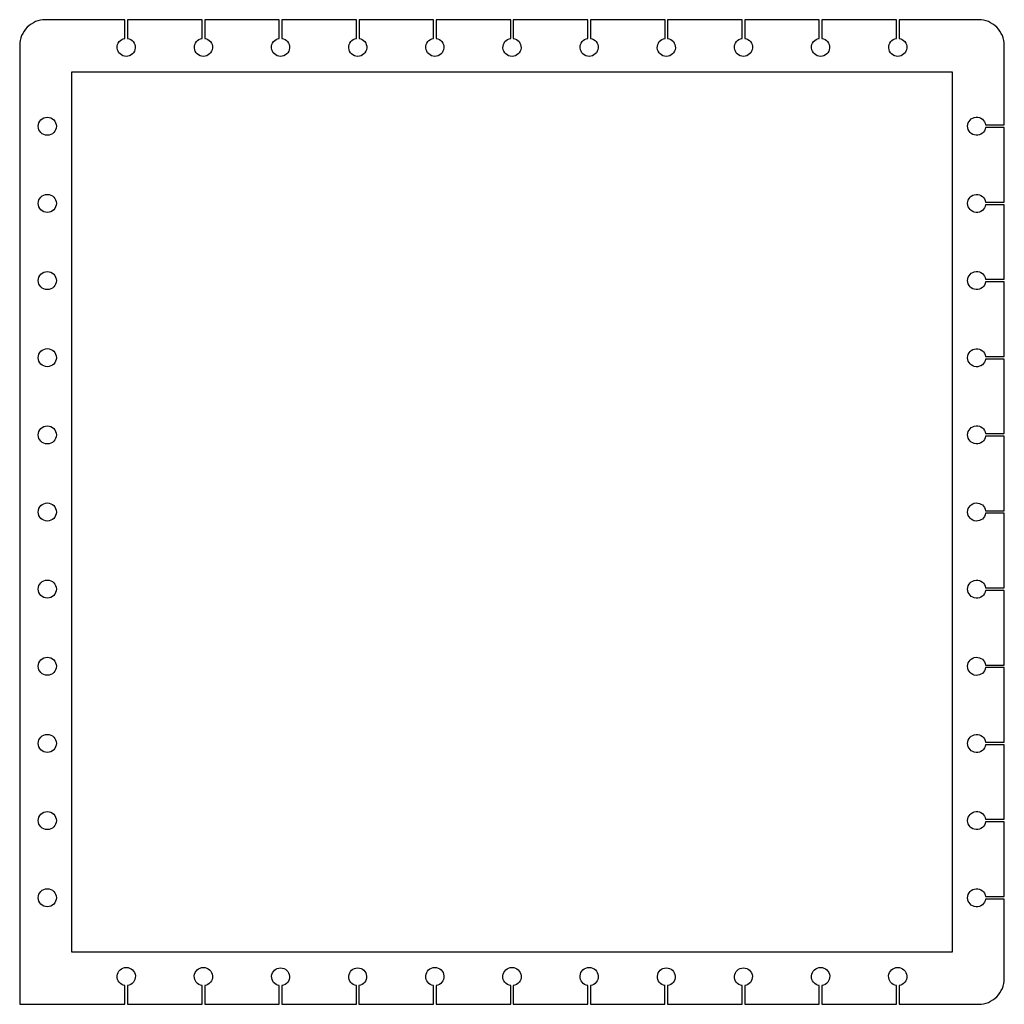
# Model space of a CAD drawing. Header units: millimetres. Extents: x 0 to 191, y 0 to 191.
import ezdxf

# ---------------------------------------------------------------- set-up
doc = ezdxf.new("R2010")
doc.units = ezdxf.units.MM

msp = doc.modelspace()

# ---------------------------------------------------------------- linework, layer by layer
msp.add_lwpolyline([(0, 185.7), (0, 0), (20.39, 0), (20.39, 3.62), (20.39, 3.62, -14.041677), (20.89, 3.62), (20.89, 0), (35.33, 0), (35.33, 3.62), (35.33, 3.62, -14.041677), (35.83, 3.62), (35.83, 0), (50.27, 0), (50.27, 3.62), (50.28, 3.62, -14.041677), (50.77, 3.62), (50.77, 0), (65.21, 0), (65.21, 3.62), (65.22, 3.62, -14.041677), (65.71, 3.62), (65.71, 0), (80.16, 0), (80.16, 3.62), (80.16, 3.62, -14.041677), (80.66, 3.62), (80.66, 0), (95.1, 0), (95.1, 3.62), (95.1, 3.62, -14.041677), (95.6, 3.62), (95.6, 0), (110.04, 0), (110.04, 3.62), (110.04, 3.62, -14.041677), (110.54, 3.62), (110.54, 0), (124.98, 0), (124.98, 3.62), (124.99, 3.62, -14.041677), (125.48, 3.62), (125.48, 0), (139.92, 0), (139.92, 3.62), (139.93, 3.62, -14.041677), (140.42, 3.62), (140.42, 0), (154.87, 0), (154.87, 3.62), (154.87, 3.62, -14.041677), (155.37, 3.62), (155.37, 0), (169.81, 0), (169.81, 3.62), (169.81, 3.62, -14.041677), (170.31, 3.62), (170.31, 0), (185.7, 0, 0.414214), (190.7, 5), (190.7, 20.39), (187.08, 20.39, -13.928203), (187.08, 20.89), (190.7, 20.89), (190.7, 35.33), (187.08, 35.33, -13.928203), (187.08, 35.83), (190.7, 35.83), (190.7, 50.27), (187.08, 50.27, -13.928203), (187.08, 50.77), (190.7, 50.77), (190.7, 65.21), (187.08, 65.21, -13.928203), (187.08, 65.71), (190.7, 65.71), (190.7, 80.16), (187.08, 80.16, -13.928203), (187.08, 80.66), (190.7, 80.66), (190.7, 95.1), (187.08, 95.1, -13.928203), (187.08, 95.6), (190.7, 95.6), (190.7, 110.04), (187.08, 110.04, -13.928203), (187.08, 110.54), (190.7, 110.54), (190.7, 124.98), (187.08, 124.98, -13.928203), (187.08, 125.48), (190.7, 125.48), (190.7, 139.92), (187.08, 139.92, -13.928203), (187.08, 140.42), (190.7, 140.42), (190.7, 154.87), (187.08, 154.87, -13.928203), (187.08, 155.37), (190.7, 155.37), (190.7, 169.81), (187.08, 169.81, -13.928203), (187.08, 170.31), (190.7, 170.31), (190.7, 185.7, 0.414214), (185.7, 190.7), (170.31, 190.7), (170.31, 187.08, -13.928203), (169.81, 187.08), (169.81, 190.7), (155.37, 190.7), (155.37, 187.08, -13.928203), (154.87, 187.08), (154.87, 190.7), (140.43, 190.7), (140.43, 187.08, -13.928203), (139.93, 187.08), (139.93, 190.7), (125.49, 190.7), (125.49, 187.08, -13.928203), (124.99, 187.08), (124.99, 190.7), (110.54, 190.7), (110.54, 187.08, -13.928203), (110.04, 187.08), (110.04, 190.7), (95.6, 190.7), (95.6, 187.08, -13.928203), (95.1, 187.08), (95.1, 190.7), (80.66, 190.7), (80.66, 187.08, -13.928203), (80.16, 187.08), (80.16, 190.7), (65.72, 190.7), (65.72, 187.08, -13.928203), (65.22, 187.08), (65.22, 190.7), (50.78, 190.7), (50.78, 187.08, -13.928203), (50.28, 187.08), (50.28, 190.7), (35.83, 190.7), (35.83, 187.08, -13.928203), (35.33, 187.08), (35.33, 190.7), (20.89, 190.7), (20.89, 187.08, -13.928203), (20.39, 187.08), (20.39, 190.7), (5, 190.7, 0.414214)], format="xyb", close=True)
msp.add_lwpolyline([(10.12, 10.12), (10.12, 180.57), (180.57, 180.57), (180.57, 10.12)], close=True)
for centre in [(5.35, 170.06), (5.35, 155.12), (5.35, 140.18), (5.35, 125.24), (5.35, 110.29), (5.35, 95.35), (5.35, 80.41), (5.35, 65.47), (5.35, 50.53), (5.35, 35.58), (5.35, 20.64)]:
    msp.add_circle(centre, 1.75)

doc.saveas('drawing.dxf')
